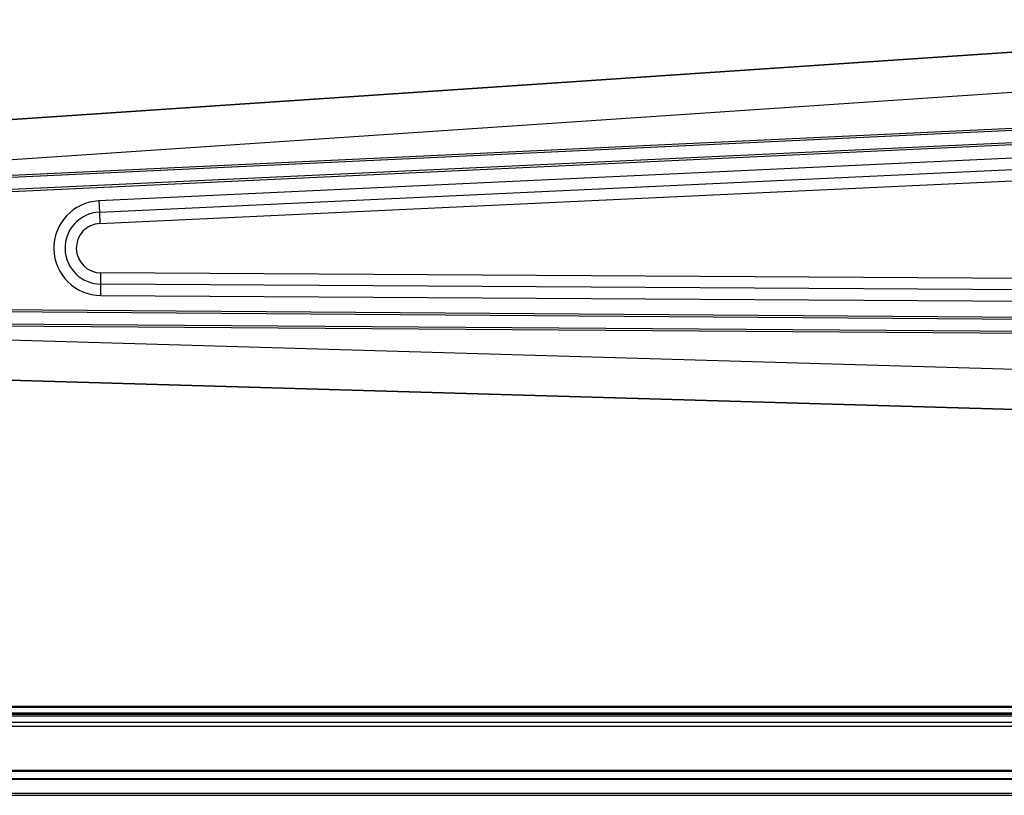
# Model space of a CAD drawing. Header units: millimetres. Extents: x -966 to 629, y -749 to 487.
# Tile 5 of 12: x -609 to -365, y 160 to 351. Entities that reach past the tile are written whole.
import ezdxf

# ---------------------------------------------------------------- set-up
doc = ezdxf.new("R2010")
doc.units = ezdxf.units.MM

# ---------------------------------------------------------------- blocks, each defined once
blk = doc.blocks.new('Diffusor-Rahmen-oben', base_point=(-826.13, 159.52))
at = {"color": 7, "linetype": 'Continuous'}
for p, q in [((345.87, 177.52), (-683.13, 177.52)), ((-808.13, 159.52), (470.87, 159.52))]:
    blk.add_line(p, q, dxfattribs=at)
at = {"color": 1, "linetype": 'Continuous'}
for p, q in [((345.87, 176.52), (-683.13, 176.52)), ((488.87, 165.64), (-826.13, 165.64)), ((488.87, 165.41), (-826.13, 165.41)), ((488.87, 163.62), (-826.13, 163.62)), ((488.87, 163.4), (-826.13, 163.4)), ((-826.13, 160.02), (488.87, 160.02))]:
    blk.add_line(p, q, dxfattribs=at)
blk = doc.blocks.new('Standard-Diffusor-kpl_', base_point=(-826.13, -731.48))
blk.add_blockref('Diffusor-Rahmen-oben', (-826.13, 159.52))
blk = doc.blocks.new('CFK-Haltebuegel', base_point=(-909.13, -142.89))
at = {"color": 7, "linetype": 'Continuous'}
for p, q in [((-244.01, 351.49), (-769.19, 316.17)), ((-264.52, 328.67), (-765.63, 305.16)), ((-264.38, 325.68), (-765.49, 302.17)), ((-264.16, 276.6), (-758.3, 280.19)), ((-264.18, 273.6), (-758.32, 277.19)), ((-756.21, 266.48), (-243.77, 251.52))]:
    blk.add_line(p, q, dxfattribs=at)
at = {"color": 1, "linetype": 'Continuous'}
for p, q in [((-769.19, 316.17), (-257.93, 350.55)), ((-258.46, 340.49), (-768.52, 306.2)), ((-264.55, 329.17), (-765.65, 305.66)), ((-266.35, 325.08), (-765.47, 301.67)), ((-270.18, 321.54), (-589.27, 306.64)), ((-589.14, 303.85), (-270.05, 318.76)), ((-589.01, 301.07), (-269.92, 315.97)), ((-589.27, 306.64), (-589.14, 303.85)), ((-589.14, 303.85), (-589.01, 301.07)), ((-588.78, 286.04), (-588.76, 288.83)), ((-269.84, 286.85), (-588.76, 288.83)), ((-588.8, 283.26), (-588.78, 286.04)), ((-269.86, 284.07), (-588.78, 286.04)), ((-588.8, 283.26), (-269.88, 281.29)), ((-265.98, 277.11), (-758.3, 280.69)), ((-264.19, 273.1), (-758.32, 276.69)), ((-755.92, 276.47), (-258.07, 261.95)), ((-257.2, 251.92), (-756.21, 266.48))]:
    blk.add_line(p, q, dxfattribs=at)
for radius in [11.69, 8.91, 6.13]:
    blk.add_arc((-588.72, 294.95), radius, 92.6736, 269.6457, dxfattribs=at)
blk = doc.blocks.new('CFK-Haltebügel-kpl_', base_point=(-965.85, -210.63))
blk.add_blockref('CFK-Haltebuegel', (-909.13, -142.89))
blk = doc.blocks.new('Carbonbügel', base_point=(-965.85, -210.63))
blk.add_blockref('CFK-Haltebügel-kpl_', (-965.85, -210.63))
blk = doc.blocks.new('Gehaeuseprofil__12', base_point=(-795.13, 177.52))
at = {"color": 7, "linetype": 'Continuous'}
for p, q in [((360.28, 181.52), (-697.53, 181.52)), ((353.33, 179.52), (-690.58, 179.52))]:
    blk.add_line(p, q, dxfattribs=at)
at = {"color": 1, "linetype": 'Continuous'}
for p, q in [((359.24, 181.22), (-696.49, 181.22)), ((354.37, 179.82), (-691.62, 179.82)), ((-689.54, 179.22), (352.28, 179.22))]:
    blk.add_line(p, q, dxfattribs=at)
blk = doc.blocks.new('Gehaeuse-kpl___47', base_point=(-903.85, -749.48))
blk.add_blockref('Gehaeuseprofil__12', (-795.13, 177.52))
blk = doc.blocks.new('Montage-fuer-Funktionstest__48', base_point=(-903.85, -749.48))
blk.add_blockref('Gehaeuse-kpl___47', (-903.85, -749.48))
blk = doc.blocks.new('S360-C__49', base_point=(-965.85, -749.48))
for name, p in [('Carbonbügel', (-965.85, -210.63)), ('Montage-fuer-Funktionstest__48', (-903.85, -749.48)), ('Standard-Diffusor-kpl_', (-826.13, -731.48))]:
    blk.add_blockref(name, p)
blk = doc.blocks.new('VordansA', base_point=(-195, 139))
blk.add_blockref('S360-C__49', (-965.85, -749.48))

msp = doc.modelspace()

# ---------------------------------------------------------------- block references
msp.add_blockref('VordansA', (-195, 139))

doc.saveas('drawing.dxf')
